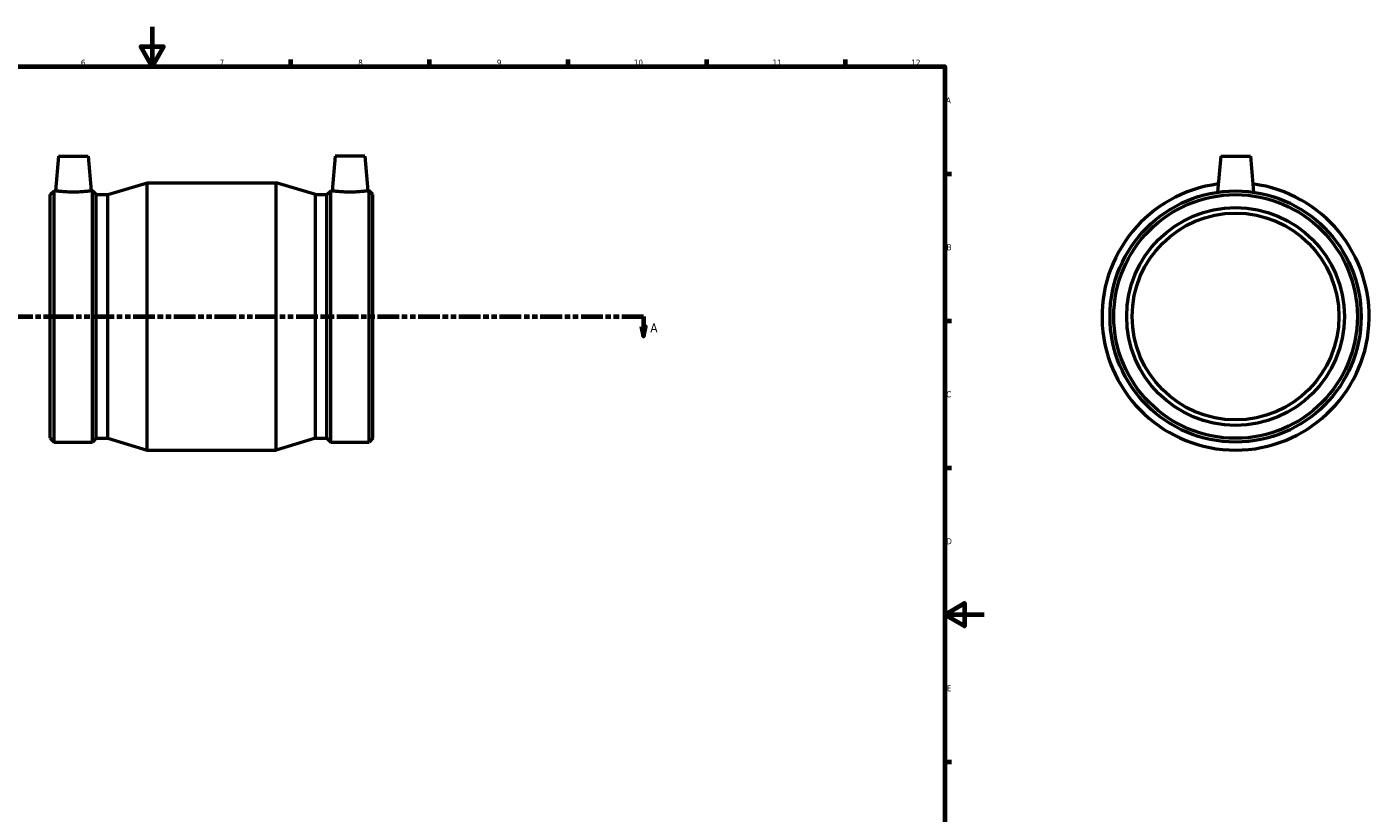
# Model space of a CAD drawing. Header units: millimetres. Extents: x -149 to 1035, y -200 to 1159.
# Tile 3 of 4: x 357 to 1035, y 197 to 594. Entities that reach past the tile are written whole.
import ezdxf

# ---------------------------------------------------------------- set-up
doc = ezdxf.new("R2010")
doc.units = ezdxf.units.MM
doc.linetypes.add('DOUBLE_DASH_CHAIN', pattern=[1.2403, 0.6614, -0.0827, 0.1654, -0.0827, 0.1654, -0.0827])
for name, color, linetype, lineweight in [('Border (ANSI)', 7, 'Continuous', 70), ('Section Line (ANSI)', 7, 'DOUBLE_DASH_CHAIN', 70), ('Visible (ANSI)', 7, 'Continuous', 50)]:
    doc.layers.add(name, color=color, linetype=linetype, lineweight=lineweight)
doc.styles.add('Label Text (ANSI)', font='tahoma.ttf')
doc.styles.add('Note Text (ANSI)', font='tahoma.ttf')

# ---------------------------------------------------------------- blocks, each defined once
blk = doc.blocks.new('Borders Default Border')
at = {"layer": 'Border (ANSI)'}
for p, q in [((490.58, 574), (490.58, 577.45)), ((560.67, 574), (560.67, 577.45)), ((630.75, 574), (630.75, 577.45)), ((700.83, 574), (700.83, 577.45)), ((770.92, 574), (770.92, 577.45)), ((821, 519.75), (824.45, 519.75)), ((821, 445.5), (824.45, 445.5)), ((821, 371.25), (824.45, 371.25)), ((821, 222.75), (824.45, 222.75))]:
    blk.add_line(p, q, dxfattribs=at)
at = {"layer": 'Border (ANSI)', "flags": 128}
for points in [[(420.5, 594), (420.5, 574), (414.73, 584), (426.27, 584), (420.5, 574)], [(20, 20), (20, 574), (821, 574), (821, 20), (20, 20)], [(841, 297), (821, 297), (831, 302.77), (831, 291.23), (821, 297)]]:
    blk.add_lwpolyline(points, dxfattribs=at)
at = {"layer": 'Border (ANSI)', "color": 230, "true_color": 0xff0080, "attachment_point": 7, "style": 'Note Text (ANSI)'}
for s, insert, char_height in [('6', (384.49, 574.34), 3.05), ('7', (454.6, 574.4), 3.05), ('8', (524.63, 574.33), 3.05), ('9', (594.7, 574.34), 3.05), ('10', (663.96, 574.34), 3.048), ('11', (734.04, 574.4), 3.048), ('12', (804.13, 574.4), 3.048), ('A', (821.63, 555.35), 3.05), ('B', (821.99, 481.1), 3.05), ('C', (821.8, 406.8), 3.05), ('D', (821.81, 332.6), 3.05), ('E', (822.05, 258.35), 3.05)]:
    blk.add_mtext(s, dxfattribs=dict(at, insert=insert, char_height=char_height))
blk = doc.blocks.new('2dTransSection0')
at = {"layer": 'Section Line (ANSI)', "linetype": 'DOUBLE_DASH_CHAIN', "ltscale": 16.586296}
blk.add_line((246.35, 447.68), (668.76, 447.68), dxfattribs=at)
at = {"layer": 'Section Line (ANSI)', "linetype": 'Continuous'}
for p, q in [((246.35, 447.68), (257.32, 447.68)), ((246.35, 447.68), (246.35, 442.68)), ((657.79, 447.68), (668.76, 447.68)), ((668.76, 447.68), (668.76, 442.68)), ((245.35, 442.68), (246.35, 437.68)), ((247.35, 442.68), (245.35, 442.68)), ((246.35, 442.68), (246.35, 437.68)), ((246.35, 437.68), (247.35, 442.68)), ((667.76, 442.68), (668.76, 437.68)), ((669.76, 442.68), (667.76, 442.68)), ((668.76, 442.68), (668.76, 437.68)), ((668.76, 437.68), (669.76, 442.68))]:
    blk.add_line(p, q, dxfattribs=at)
at = {"layer": 'Section Line (ANSI)', "linetype": 'Continuous', "flags": 128}
for points in [[(245.35, 442.68), (246.35, 437.68), (247.35, 442.68), (245.35, 442.68)], [(667.76, 442.68), (668.76, 437.68), (669.76, 442.68), (667.76, 442.68)]]:
    blk.add_lwpolyline(points, dxfattribs=at)
at = {"layer": 'Section Line (ANSI)'}
for points in [[(245.35, 442.68), (246.35, 437.68), (247.35, 442.68), (245.35, 442.68)], [(667.76, 442.68), (668.76, 437.68), (669.76, 442.68), (667.76, 442.68)]]:
    blk.add_solid(points, dxfattribs=at)
at = {"layer": 'Section Line (ANSI)', "char_height": 4.57, "attachment_point": 7, "style": 'Label Text (ANSI)'}
for insert in [(238.99, 439.61), (672.23, 439.61)]:
    blk.add_mtext('A', dxfattribs=dict(at, insert=insert))

msp = doc.modelspace()

# ---------------------------------------------------------------- linework, layer by layer
at = {"layer": 'Visible (ANSI)'}
for p, q in [((373.131, 528.677), (371.596, 511.127)), ((373.131, 528.677), (388.131, 528.677)), ((388.131, 528.677), (389.667, 511.127)), ((512.931, 528.677), (511.396, 511.127)), ((527.931, 528.677), (512.931, 528.677)), ((527.931, 528.677), (529.467, 511.127)), ((960.464, 528.677), (958.871, 510.472)), ((960.464, 528.677), (975.464, 528.677)), ((975.464, 528.677), (977.056, 510.472)), ((369.031, 509.224), (370.935, 511.127)), ((369.031, 386.131), (369.031, 509.224)), ((370.935, 384.227), (370.935, 511.127)), ((370.935, 511.127), (371.596, 511.127)), ((389.667, 511.127), (390.328, 511.127)), ((390.328, 384.227), (390.328, 511.127)), ((392.231, 509.224), (390.328, 511.127)), ((392.231, 386.131), (392.231, 509.224)), ((392.231, 509.224), (398.031, 509.224)), ((398.031, 509.224), (417.931, 515.177)), ((398.031, 386.131), (398.031, 509.224)), ((417.931, 380.177), (417.931, 515.177)), ((417.931, 515.177), (483.131, 515.177)), ((483.131, 380.177), (483.131, 515.177)), ((503.031, 509.224), (483.131, 515.177)), ((503.031, 386.131), (503.031, 509.224)), ((503.031, 509.224), (508.831, 509.224)), ((508.831, 509.224), (510.735, 511.127)), ((508.831, 386.131), (508.831, 509.224)), ((510.735, 384.227), (510.735, 511.127)), ((510.735, 511.127), (511.396, 511.127)), ((529.467, 511.127), (530.128, 511.127)), ((530.128, 384.227), (530.128, 511.127)), ((532.031, 509.224), (530.128, 511.127)), ((532.031, 386.131), (532.031, 509.224)), ((369.031, 386.131), (370.935, 384.227)), ((370.935, 384.227), (390.328, 384.227)), ((392.231, 386.131), (390.328, 384.227)), ((392.231, 386.131), (398.031, 386.131)), ((398.031, 386.131), (417.931, 380.177)), ((417.931, 380.177), (483.131, 380.177)), ((503.031, 386.131), (483.131, 380.177)), ((503.031, 386.131), (508.831, 386.131)), ((508.831, 386.131), (510.735, 384.227)), ((510.735, 384.227), (530.128, 384.227)), ((532.031, 386.131), (530.128, 384.227))]:
    msp.add_line(p, q, dxfattribs=at)
for radius in [63.45, 61.546, 55, 52.25]:
    msp.add_circle((967.964, 447.677), radius, dxfattribs=at)
msp.add_arc((967.964, 447.677), 67.5, 97.431673, 82.568327, dxfattribs=at)
for points, knots in [([(389.667, 511.127), (389.667, 511.127), (389.441, 511.094), (388.523, 510.971), (387.832, 510.884), (386.232, 510.72), (385.217, 510.632), (382.987, 510.507), (381.772, 510.472), (379.491, 510.472), (378.276, 510.507), (376.046, 510.632), (375.03, 510.72), (373.431, 510.884), (372.739, 510.971), (371.821, 511.094), (371.596, 511.127), (371.596, 511.127)], [1.36776, 1.36776, 1.36776, 1.36776, 1.7094473, 1.7094473, 2.0511345, 2.0511345, 2.3933272, 2.3933272, 2.7355199, 2.7355199, 3.0777126, 3.0777126, 3.4199053, 3.4199053, 3.7615926, 3.7615926, 4.1032799, 4.1032799, 4.1032799, 4.1032799]), ([(520.431, 510.472), (519.291, 510.472), (518.076, 510.507), (515.846, 510.632), (514.83, 510.72), (513.231, 510.884), (512.539, 510.971), (511.621, 511.094), (511.396, 511.127), (511.396, 511.127)], [0, 0, 0, 0, 0.3421927, 0.3421927, 0.6843854, 0.6843854, 1.0260727, 1.0260727, 1.36776, 1.36776, 1.36776, 1.36776]), ([(529.467, 511.127), (529.467, 511.127), (529.241, 511.094), (528.323, 510.971), (527.632, 510.884), (526.032, 510.72), (525.017, 510.632), (522.787, 510.507), (521.572, 510.472), (520.431, 510.472)], [4.1032799, 4.1032799, 4.1032799, 4.1032799, 4.4449672, 4.4449672, 4.7866545, 4.7866545, 5.1288471, 5.1288471, 5.4710398, 5.4710398, 5.4710398, 5.4710398])]:
    msp.add_open_spline(points, degree=3, knots=knots, dxfattribs=at)

# ---------------------------------------------------------------- block references
msp.add_blockref('Borders Default Border', (0, 0))
at = {"layer": 'Section Line (ANSI)'}
msp.add_blockref('2dTransSection0', (0, 0), dxfattribs=at)

doc.saveas('drawing.dxf')
